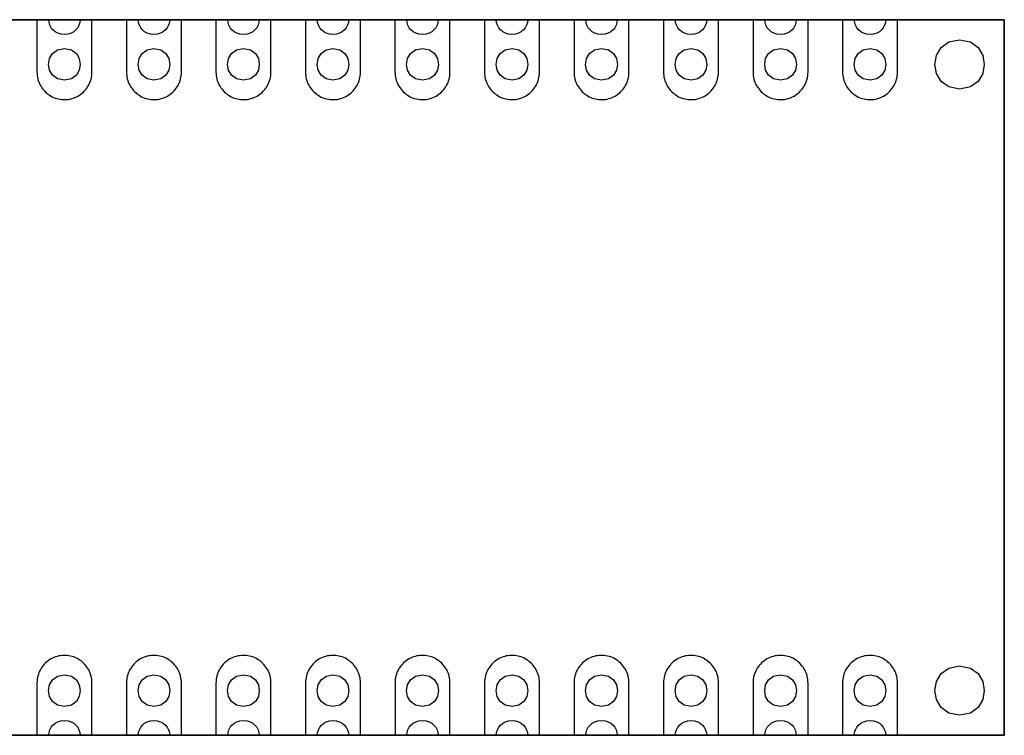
# Model space of a CAD drawing. Extents: x 8.8 to 64.7, y -133.9 to -113.6.
# Tile 2 of 2: x 36.7 to 64.7, y -133.9 to -113.6. Entities that reach past the tile are written whole.
import ezdxf

# ---------------------------------------------------------------- set-up
doc = ezdxf.new("R2010")
doc.units = 0
doc.layers.add('LAYER_1', color=7, linetype='CONTINUOUS')

msp = doc.modelspace()

# ---------------------------------------------------------------- linework, layer by layer
at = {"layer": 'LAYER_1'}
for points in [[(64.6733, -113.6257), (8.7933, -113.6257), (64.6733, -113.6257)], [(38.4508, -113.6257), (38.4397, -113.7053), (38.4158, -113.7818), (38.3792, -113.8528), (38.3298, -113.916), (38.2675, -113.9692), (38.1923, -114.0101), (38.1042, -114.0363), (38.0031, -114.0455), (37.9022, -114.0363), (37.8142, -114.0101), (37.7391, -113.9692), (37.6768, -113.916), (37.6274, -113.8528), (37.5908, -113.7818), (37.5669, -113.7053), (37.5558, -113.6257), (37.2232, -113.6257), (37.2232, -115.1158), (37.2246, -115.1635), (37.2292, -115.2111), (37.2362, -115.2584), (37.2464, -115.3053), (37.2595, -115.3511), (37.2754, -115.3963), (37.2941, -115.4404), (37.3152, -115.4834), (37.3392, -115.5247), (37.3653, -115.5649), (37.3943, -115.603), (37.4253, -115.6394), (37.4585, -115.6739), (37.4937, -115.7064), (37.5308, -115.7364), (37.5699, -115.7643), (37.6105, -115.7897), (37.6525, -115.8126), (37.6959, -115.8327), (37.7403, -115.85), (37.7858, -115.8648), (37.8324, -115.8768), (37.8793, -115.886), (37.9266, -115.892), (37.9746, -115.8951), (38.0222, -115.8955), (38.0702, -115.8927), (38.1174, -115.8874), (38.1647, -115.8789), (38.2113, -115.8676), (38.2568, -115.8532), (38.3016, -115.8362), (38.3453, -115.8168), (38.3877, -115.7942), (38.4286, -115.7695), (38.4678, -115.7424), (38.5055, -115.7124), (38.5411, -115.6806), (38.5746, -115.6464), (38.606, -115.6104), (38.6353, -115.5727), (38.6621, -115.5332), (38.6865, -115.4919), (38.7084, -115.4492), (38.7274, -115.4055), (38.7436, -115.3603), (38.7574, -115.3145), (38.7683, -115.2679), (38.7761, -115.2206), (38.781, -115.173), (38.7831, -115.1158), (38.7831, -113.6257), (38.4508, -113.6257)], [(40.9908, -113.6257), (40.9797, -113.7053), (40.9558, -113.7818), (40.9192, -113.8528), (40.8698, -113.916), (40.8075, -113.9692), (40.7323, -114.0101), (40.6442, -114.0363), (40.5431, -114.0455), (40.4422, -114.0363), (40.3542, -114.0101), (40.2791, -113.9692), (40.2168, -113.916), (40.1674, -113.8528), (40.1308, -113.7818), (40.1069, -113.7053), (40.0958, -113.6257), (39.7632, -113.6257), (39.7632, -115.1158), (39.7646, -115.1635), (39.7692, -115.2111), (39.7762, -115.2584), (39.7864, -115.3053), (39.7995, -115.3511), (39.8154, -115.3963), (39.8341, -115.4404), (39.8552, -115.4834), (39.8792, -115.5247), (39.9053, -115.5649), (39.9343, -115.603), (39.9653, -115.6394), (39.9985, -115.6739), (40.0337, -115.7064), (40.0708, -115.7364), (40.1099, -115.7643), (40.1505, -115.7897), (40.1925, -115.8126), (40.2359, -115.8327), (40.2803, -115.85), (40.3258, -115.8648), (40.3724, -115.8768), (40.4193, -115.886), (40.4666, -115.892), (40.5146, -115.8951), (40.5622, -115.8955), (40.6102, -115.8927), (40.6574, -115.8874), (40.7047, -115.8789), (40.7513, -115.8676), (40.7968, -115.8532), (40.8416, -115.8362), (40.8853, -115.8168), (40.9277, -115.7942), (40.9686, -115.7695), (41.0078, -115.7424), (41.0455, -115.7124), (41.0811, -115.6806), (41.1146, -115.6464), (41.146, -115.6104), (41.1753, -115.5727), (41.2021, -115.5332), (41.2265, -115.4919), (41.2484, -115.4492), (41.2674, -115.4055), (41.2836, -115.3603), (41.2974, -115.3145), (41.3083, -115.2679), (41.3161, -115.2206), (41.321, -115.173), (41.3231, -115.1158), (41.3231, -113.6257), (40.9908, -113.6257)], [(43.5308, -113.6257), (43.5197, -113.7053), (43.4958, -113.7818), (43.4592, -113.8528), (43.4098, -113.916), (43.3475, -113.9692), (43.2723, -114.0101), (43.1842, -114.0363), (43.0831, -114.0455), (42.9822, -114.0363), (42.8942, -114.0101), (42.8191, -113.9692), (42.7568, -113.916), (42.7074, -113.8528), (42.6708, -113.7818), (42.6469, -113.7053), (42.6358, -113.6257), (42.3032, -113.6257), (42.3032, -115.1158), (42.3046, -115.1635), (42.3092, -115.2111), (42.3162, -115.2584), (42.3264, -115.3053), (42.3395, -115.3511), (42.3554, -115.3963), (42.3741, -115.4404), (42.3952, -115.4834), (42.4192, -115.5247), (42.4453, -115.5649), (42.4743, -115.603), (42.5053, -115.6394), (42.5385, -115.6739), (42.5737, -115.7064), (42.6108, -115.7364), (42.6499, -115.7643), (42.6905, -115.7897), (42.7325, -115.8126), (42.7759, -115.8327), (42.8203, -115.85), (42.8658, -115.8648), (42.9124, -115.8768), (42.9593, -115.886), (43.0066, -115.892), (43.0546, -115.8951), (43.1022, -115.8955), (43.1502, -115.8927), (43.1974, -115.8874), (43.2447, -115.8789), (43.2913, -115.8676), (43.3368, -115.8532), (43.3816, -115.8362), (43.4253, -115.8168), (43.4677, -115.7942), (43.5086, -115.7695), (43.5478, -115.7424), (43.5855, -115.7124), (43.6211, -115.6806), (43.6546, -115.6464), (43.686, -115.6104), (43.7153, -115.5727), (43.7421, -115.5332), (43.7665, -115.4919), (43.7884, -115.4492), (43.8074, -115.4055), (43.8236, -115.3603), (43.8374, -115.3145), (43.8483, -115.2679), (43.8561, -115.2206), (43.861, -115.173), (43.8631, -115.1158), (43.8631, -113.6257), (43.5308, -113.6257)], [(46.0708, -113.6257), (46.0597, -113.7053), (46.0358, -113.7818), (45.9992, -113.8528), (45.9498, -113.916), (45.8875, -113.9692), (45.8123, -114.0101), (45.7242, -114.0363), (45.6231, -114.0455), (45.5222, -114.0363), (45.4342, -114.0101), (45.3591, -113.9692), (45.2968, -113.916), (45.2474, -113.8528), (45.2108, -113.7818), (45.1869, -113.7053), (45.1758, -113.6257), (44.8432, -113.6257), (44.8432, -115.1158), (44.8446, -115.1635), (44.8492, -115.2111), (44.8562, -115.2584), (44.8664, -115.3053), (44.8795, -115.3511), (44.8954, -115.3963), (44.9141, -115.4404), (44.9352, -115.4834), (44.9592, -115.5247), (44.9853, -115.5649), (45.0143, -115.603), (45.0453, -115.6394), (45.0785, -115.6739), (45.1137, -115.7064), (45.1508, -115.7364), (45.1899, -115.7643), (45.2305, -115.7897), (45.2725, -115.8126), (45.3159, -115.8327), (45.3603, -115.85), (45.4058, -115.8648), (45.4524, -115.8768), (45.4993, -115.886), (45.5466, -115.892), (45.5946, -115.8951), (45.6422, -115.8955), (45.6902, -115.8927), (45.7374, -115.8874), (45.7847, -115.8789), (45.8313, -115.8676), (45.8768, -115.8532), (45.9216, -115.8362), (45.9653, -115.8168), (46.0077, -115.7942), (46.0486, -115.7695), (46.0878, -115.7424), (46.1255, -115.7124), (46.1611, -115.6806), (46.1946, -115.6464), (46.226, -115.6104), (46.2553, -115.5727), (46.2821, -115.5332), (46.3065, -115.4919), (46.3284, -115.4492), (46.3474, -115.4055), (46.3636, -115.3603), (46.3774, -115.3145), (46.3883, -115.2679), (46.3961, -115.2206), (46.401, -115.173), (46.4031, -115.1158), (46.4031, -113.6257), (46.0708, -113.6257)], [(48.6109, -113.6257), (48.5998, -113.7053), (48.5759, -113.7818), (48.5393, -113.8528), (48.4898, -113.916), (48.4275, -113.9692), (48.3524, -114.0101), (48.2643, -114.0363), (48.1632, -114.0455), (48.0622, -114.0363), (47.9742, -114.0101), (47.8991, -113.9692), (47.8369, -113.916), (47.7875, -113.8528), (47.7509, -113.7818), (47.727, -113.7053), (47.7159, -113.6257), (47.3832, -113.6257), (47.3832, -115.1158), (47.3846, -115.1635), (47.3892, -115.2111), (47.3962, -115.2584), (47.4065, -115.3053), (47.4195, -115.3511), (47.4354, -115.3963), (47.4541, -115.4404), (47.4753, -115.4834), (47.4993, -115.5247), (47.5254, -115.5649), (47.5543, -115.603), (47.5853, -115.6394), (47.6185, -115.6739), (47.6538, -115.7064), (47.6908, -115.7364), (47.73, -115.7643), (47.7705, -115.7897), (47.8125, -115.8126), (47.8559, -115.8327), (47.9004, -115.85), (47.9459, -115.8648), (47.9924, -115.8768), (48.0394, -115.886), (48.0866, -115.892), (48.1346, -115.8951), (48.1822, -115.8955), (48.2302, -115.8927), (48.2775, -115.8874), (48.3248, -115.8789), (48.3713, -115.8676), (48.4168, -115.8532), (48.4616, -115.8362), (48.5054, -115.8168), (48.5477, -115.7942), (48.5886, -115.7695), (48.6278, -115.7424), (48.6655, -115.7124), (48.7012, -115.6806), (48.7347, -115.6464), (48.7661, -115.6104), (48.7954, -115.5727), (48.8222, -115.5332), (48.8465, -115.4919), (48.8684, -115.4492), (48.8874, -115.4055), (48.9037, -115.3603), (48.9174, -115.3145), (48.9284, -115.2679), (48.9361, -115.2206), (48.9411, -115.173), (48.9432, -115.1158), (48.9432, -113.6257), (48.6109, -113.6257)], [(51.1508, -113.6257), (51.1397, -113.7053), (51.1158, -113.7818), (51.0792, -113.8528), (51.0298, -113.916), (50.9675, -113.9692), (50.8923, -114.0101), (50.8042, -114.0363), (50.7031, -114.0455), (50.6022, -114.0363), (50.5142, -114.0101), (50.4391, -113.9692), (50.3768, -113.916), (50.3274, -113.8528), (50.2908, -113.7818), (50.2669, -113.7053), (50.2558, -113.6257), (49.9232, -113.6257), (49.9232, -115.1158), (49.9246, -115.1635), (49.9292, -115.2111), (49.9362, -115.2584), (49.9464, -115.3053), (49.9595, -115.3511), (49.9754, -115.3963), (49.9941, -115.4404), (50.0152, -115.4834), (50.0392, -115.5247), (50.0653, -115.5649), (50.0943, -115.603), (50.1253, -115.6394), (50.1585, -115.6739), (50.1937, -115.7064), (50.2308, -115.7364), (50.2699, -115.7643), (50.3105, -115.7897), (50.3525, -115.8126), (50.3959, -115.8327), (50.4403, -115.85), (50.4858, -115.8648), (50.5324, -115.8768), (50.5793, -115.886), (50.6266, -115.892), (50.6746, -115.8951), (50.7222, -115.8955), (50.7702, -115.8927), (50.8174, -115.8874), (50.8647, -115.8789), (50.9113, -115.8676), (50.9568, -115.8532), (51.0016, -115.8362), (51.0453, -115.8168), (51.0877, -115.7942), (51.1286, -115.7695), (51.1678, -115.7424), (51.2055, -115.7124), (51.2411, -115.6806), (51.2746, -115.6464), (51.306, -115.6104), (51.3353, -115.5727), (51.3621, -115.5332), (51.3865, -115.4919), (51.4084, -115.4492), (51.4274, -115.4055), (51.4436, -115.3603), (51.4574, -115.3145), (51.4683, -115.2679), (51.4761, -115.2206), (51.481, -115.173), (51.4831, -115.1158), (51.4831, -113.6257), (51.1508, -113.6257)], [(53.6908, -113.6257), (53.6797, -113.7053), (53.6558, -113.7818), (53.6192, -113.8528), (53.5698, -113.916), (53.5075, -113.9692), (53.4323, -114.0101), (53.3442, -114.0363), (53.2431, -114.0455), (53.1422, -114.0363), (53.0542, -114.0101), (52.9791, -113.9692), (52.9168, -113.916), (52.8674, -113.8528), (52.8308, -113.7818), (52.8069, -113.7053), (52.7958, -113.6257), (52.4632, -113.6257), (52.4632, -115.1158), (52.4646, -115.1635), (52.4692, -115.2111), (52.4762, -115.2584), (52.4864, -115.3053), (52.4995, -115.3511), (52.5154, -115.3963), (52.5341, -115.4404), (52.5552, -115.4834), (52.5792, -115.5247), (52.6053, -115.5649), (52.6343, -115.603), (52.6653, -115.6394), (52.6985, -115.6739), (52.7337, -115.7064), (52.7708, -115.7364), (52.8099, -115.7643), (52.8505, -115.7897), (52.8925, -115.8126), (52.9359, -115.8327), (52.9803, -115.85), (53.0258, -115.8648), (53.0724, -115.8768), (53.1193, -115.886), (53.1666, -115.892), (53.2146, -115.8951), (53.2622, -115.8955), (53.3102, -115.8927), (53.3574, -115.8874), (53.4047, -115.8789), (53.4513, -115.8676), (53.4968, -115.8532), (53.5416, -115.8362), (53.5853, -115.8168), (53.6277, -115.7942), (53.6686, -115.7695), (53.7078, -115.7424), (53.7455, -115.7124), (53.7811, -115.6806), (53.8146, -115.6464), (53.846, -115.6104), (53.8753, -115.5727), (53.9021, -115.5332), (53.9265, -115.4919), (53.9484, -115.4492), (53.9674, -115.4055), (53.9836, -115.3603), (53.9974, -115.3145), (54.0083, -115.2679), (54.0161, -115.2206), (54.021, -115.173), (54.0231, -115.1158), (54.0231, -113.6257), (53.6908, -113.6257)], [(56.2308, -113.6257), (56.2197, -113.7053), (56.1958, -113.7818), (56.1592, -113.8528), (56.1098, -113.916), (56.0475, -113.9692), (55.9723, -114.0101), (55.8842, -114.0363), (55.7831, -114.0455), (55.6822, -114.0363), (55.5942, -114.0101), (55.5191, -113.9692), (55.4568, -113.916), (55.4074, -113.8528), (55.3708, -113.7818), (55.3469, -113.7053), (55.3358, -113.6257), (55.0032, -113.6257), (55.0032, -115.1158), (55.0046, -115.1635), (55.0092, -115.2111), (55.0162, -115.2584), (55.0264, -115.3053), (55.0395, -115.3511), (55.0554, -115.3963), (55.0741, -115.4404), (55.0952, -115.4834), (55.1192, -115.5247), (55.1453, -115.5649), (55.1743, -115.603), (55.2053, -115.6394), (55.2385, -115.6739), (55.2737, -115.7064), (55.3108, -115.7364), (55.3499, -115.7643), (55.3905, -115.7897), (55.4325, -115.8126), (55.4759, -115.8327), (55.5203, -115.85), (55.5658, -115.8648), (55.6124, -115.8768), (55.6593, -115.886), (55.7066, -115.892), (55.7546, -115.8951), (55.8022, -115.8955), (55.8502, -115.8927), (55.8974, -115.8874), (55.9447, -115.8789), (55.9913, -115.8676), (56.0368, -115.8532), (56.0816, -115.8362), (56.1253, -115.8168), (56.1677, -115.7942), (56.2086, -115.7695), (56.2478, -115.7424), (56.2855, -115.7124), (56.3211, -115.6806), (56.3546, -115.6464), (56.386, -115.6104), (56.4153, -115.5727), (56.4421, -115.5332), (56.4665, -115.4919), (56.4884, -115.4492), (56.5074, -115.4055), (56.5236, -115.3603), (56.5374, -115.3145), (56.5483, -115.2679), (56.5561, -115.2206), (56.561, -115.173), (56.5631, -115.1158), (56.5631, -113.6257), (56.2308, -113.6257)], [(58.7708, -113.6257), (58.7597, -113.7053), (58.7358, -113.7818), (58.6992, -113.8528), (58.6498, -113.916), (58.5875, -113.9692), (58.5123, -114.0101), (58.4242, -114.0363), (58.3231, -114.0455), (58.2222, -114.0363), (58.1342, -114.0101), (58.0591, -113.9692), (57.9968, -113.916), (57.9474, -113.8528), (57.9108, -113.7818), (57.8869, -113.7053), (57.8758, -113.6257), (57.5432, -113.6257), (57.5432, -115.1158), (57.5446, -115.1635), (57.5492, -115.2111), (57.5562, -115.2584), (57.5664, -115.3053), (57.5795, -115.3511), (57.5954, -115.3963), (57.6141, -115.4404), (57.6352, -115.4834), (57.6592, -115.5247), (57.6853, -115.5649), (57.7143, -115.603), (57.7453, -115.6394), (57.7785, -115.6739), (57.8137, -115.7064), (57.8508, -115.7364), (57.8899, -115.7643), (57.9305, -115.7897), (57.9725, -115.8126), (58.0159, -115.8327), (58.0603, -115.85), (58.1058, -115.8648), (58.1524, -115.8768), (58.1993, -115.886), (58.2466, -115.892), (58.2946, -115.8951), (58.3422, -115.8955), (58.3902, -115.8927), (58.4374, -115.8874), (58.4847, -115.8789), (58.5313, -115.8676), (58.5768, -115.8532), (58.6216, -115.8362), (58.6653, -115.8168), (58.7077, -115.7942), (58.7486, -115.7695), (58.7878, -115.7424), (58.8255, -115.7124), (58.8611, -115.6806), (58.8946, -115.6464), (58.926, -115.6104), (58.9553, -115.5727), (58.9821, -115.5332), (59.0065, -115.4919), (59.0284, -115.4492), (59.0474, -115.4055), (59.0636, -115.3603), (59.0774, -115.3145), (59.0883, -115.2679), (59.0961, -115.2206), (59.101, -115.173), (59.1031, -115.1158), (59.1031, -113.6257), (58.7708, -113.6257)], [(61.3109, -113.6257), (61.2998, -113.7053), (61.2759, -113.7818), (61.2393, -113.8528), (61.1898, -113.916), (61.1275, -113.9692), (61.0524, -114.0101), (60.9643, -114.0363), (60.8632, -114.0455), (60.7622, -114.0363), (60.6742, -114.0101), (60.5991, -113.9692), (60.5369, -113.916), (60.4875, -113.8528), (60.4509, -113.7818), (60.427, -113.7053), (60.4159, -113.6257), (60.0832, -113.6257), (60.0832, -115.1158), (60.0846, -115.1635), (60.0892, -115.2111), (60.0962, -115.2584), (60.1065, -115.3053), (60.1195, -115.3511), (60.1354, -115.3963), (60.1541, -115.4404), (60.1753, -115.4834), (60.1993, -115.5247), (60.2254, -115.5649), (60.2543, -115.603), (60.2853, -115.6394), (60.3185, -115.6739), (60.3538, -115.7064), (60.3908, -115.7364), (60.43, -115.7643), (60.4705, -115.7897), (60.5125, -115.8126), (60.5559, -115.8327), (60.6004, -115.85), (60.6459, -115.8648), (60.6924, -115.8768), (60.7394, -115.886), (60.7866, -115.892), (60.8346, -115.8951), (60.8822, -115.8955), (60.9302, -115.8927), (60.9775, -115.8874), (61.0248, -115.8789), (61.0713, -115.8676), (61.1168, -115.8532), (61.1616, -115.8362), (61.2054, -115.8168), (61.2477, -115.7942), (61.2886, -115.7695), (61.3278, -115.7424), (61.3655, -115.7124), (61.4012, -115.6806), (61.4347, -115.6464), (61.4661, -115.6104), (61.4954, -115.5727), (61.5222, -115.5332), (61.5465, -115.4919), (61.5684, -115.4492), (61.5874, -115.4055), (61.6037, -115.3603), (61.6174, -115.3145), (61.6284, -115.2679), (61.6361, -115.2206), (61.6411, -115.173), (61.6432, -115.1158), (61.6432, -113.6257), (61.3109, -113.6257)], [(64.6733, -133.9457), (64.6733, -113.6257), (64.6733, -133.9457)], [(63.4033, -114.1957), (63.7096, -114.2559), (63.9283, -114.4144), (64.0596, -114.6386), (64.1034, -114.8957), (64.0596, -115.1527), (63.9283, -115.3769), (63.7096, -115.5354), (63.4033, -115.5956), (63.097, -115.5354), (62.8782, -115.3769), (62.7469, -115.1527), (62.7032, -114.8957), (62.7469, -114.6386), (62.8782, -114.4144), (63.097, -114.2559), (63.4033, -114.1957)], [(63.4033, -114.1957), (63.7096, -114.2559), (63.9283, -114.4144), (64.0596, -114.6386), (64.1034, -114.8957), (64.0596, -115.1527), (63.9283, -115.3769), (63.7096, -115.5354), (63.4033, -115.5956), (63.097, -115.5354), (62.8782, -115.3769), (62.7469, -115.1527), (62.7032, -114.8957), (62.7469, -114.6386), (62.8782, -114.4144), (63.097, -114.2559), (63.4033, -114.1957)], [(38.0033, -114.4457), (38.2002, -114.4844), (38.3409, -114.5863), (38.4252, -114.7304), (38.4534, -114.8957), (38.4252, -115.0609), (38.3409, -115.205), (38.2002, -115.3069), (38.0033, -115.3456), (37.8064, -115.3069), (37.6657, -115.205), (37.5814, -115.0609), (37.5532, -114.8957), (37.5814, -114.7304), (37.6657, -114.5863), (37.8064, -114.4844), (38.0033, -114.4457)], [(40.5433, -114.4457), (40.7402, -114.4844), (40.8809, -114.5863), (40.9652, -114.7304), (40.9934, -114.8957), (40.9652, -115.0609), (40.8809, -115.205), (40.7402, -115.3069), (40.5433, -115.3456), (40.3464, -115.3069), (40.2057, -115.205), (40.1214, -115.0609), (40.0932, -114.8957), (40.1214, -114.7304), (40.2057, -114.5863), (40.3464, -114.4844), (40.5433, -114.4457)], [(43.0833, -114.4457), (43.2802, -114.4844), (43.4209, -114.5863), (43.5052, -114.7304), (43.5334, -114.8957), (43.5052, -115.0609), (43.4209, -115.205), (43.2802, -115.3069), (43.0833, -115.3456), (42.8864, -115.3069), (42.7457, -115.205), (42.6614, -115.0609), (42.6332, -114.8957), (42.6614, -114.7304), (42.7457, -114.5863), (42.8864, -114.4844), (43.0833, -114.4457)], [(45.6233, -114.4457), (45.8202, -114.4844), (45.9609, -114.5863), (46.0452, -114.7304), (46.0734, -114.8957), (46.0452, -115.0609), (45.9609, -115.205), (45.8202, -115.3069), (45.6233, -115.3456), (45.4264, -115.3069), (45.2857, -115.205), (45.2014, -115.0609), (45.1732, -114.8957), (45.2014, -114.7304), (45.2857, -114.5863), (45.4264, -114.4844), (45.6233, -114.4457)], [(48.1633, -114.4457), (48.3602, -114.4844), (48.5009, -114.5863), (48.5852, -114.7304), (48.6134, -114.8957), (48.5852, -115.0609), (48.5009, -115.205), (48.3602, -115.3069), (48.1633, -115.3456), (47.9664, -115.3069), (47.8257, -115.205), (47.7414, -115.0609), (47.7132, -114.8957), (47.7414, -114.7304), (47.8257, -114.5863), (47.9664, -114.4844), (48.1633, -114.4457)], [(50.7033, -114.4457), (50.9002, -114.4844), (51.0409, -114.5863), (51.1252, -114.7304), (51.1534, -114.8957), (51.1252, -115.0609), (51.0409, -115.205), (50.9002, -115.3069), (50.7033, -115.3456), (50.5064, -115.3069), (50.3657, -115.205), (50.2814, -115.0609), (50.2532, -114.8957), (50.2814, -114.7304), (50.3657, -114.5863), (50.5064, -114.4844), (50.7033, -114.4457)], [(53.2433, -114.4457), (53.4402, -114.4844), (53.5809, -114.5863), (53.6652, -114.7304), (53.6934, -114.8957), (53.6652, -115.0609), (53.5809, -115.205), (53.4402, -115.3069), (53.2433, -115.3456), (53.0464, -115.3069), (52.9057, -115.205), (52.8214, -115.0609), (52.7932, -114.8957), (52.8214, -114.7304), (52.9057, -114.5863), (53.0464, -114.4844), (53.2433, -114.4457)], [(55.7833, -114.4457), (55.9802, -114.4844), (56.1209, -114.5863), (56.2052, -114.7304), (56.2334, -114.8957), (56.2052, -115.0609), (56.1209, -115.205), (55.9802, -115.3069), (55.7833, -115.3456), (55.5864, -115.3069), (55.4457, -115.205), (55.3614, -115.0609), (55.3332, -114.8957), (55.3614, -114.7304), (55.4457, -114.5863), (55.5864, -114.4844), (55.7833, -114.4457)], [(58.3233, -114.4457), (58.5202, -114.4844), (58.6609, -114.5863), (58.7452, -114.7304), (58.7734, -114.8957), (58.7452, -115.0609), (58.6609, -115.205), (58.5202, -115.3069), (58.3233, -115.3456), (58.1264, -115.3069), (57.9857, -115.205), (57.9014, -115.0609), (57.8732, -114.8957), (57.9014, -114.7304), (57.9857, -114.5863), (58.1264, -114.4844), (58.3233, -114.4457)], [(60.8633, -114.4457), (61.0602, -114.4844), (61.2009, -114.5863), (61.2852, -114.7304), (61.3134, -114.8957), (61.2852, -115.0609), (61.2009, -115.205), (61.0602, -115.3069), (60.8633, -115.3456), (60.6664, -115.3069), (60.5257, -115.205), (60.4414, -115.0609), (60.4132, -114.8957), (60.4414, -114.7304), (60.5257, -114.5863), (60.6664, -114.4844), (60.8633, -114.4457)], [(38.7819, -132.408), (38.7773, -132.3603), (38.7702, -132.3131), (38.76, -132.2661), (38.7469, -132.2203), (38.7311, -132.1751), (38.7124, -132.131), (38.6912, -132.088), (38.6672, -132.0467), (38.6411, -132.0065), (38.6122, -131.9684), (38.5811, -131.9321), (38.548, -131.8975), (38.5127, -131.865), (38.4757, -131.835), (38.4365, -131.8072), (38.3959, -131.7818), (38.3539, -131.7588), (38.3106, -131.7387), (38.2661, -131.7214), (38.2206, -131.7066), (38.174, -131.6946), (38.1271, -131.6855), (38.0798, -131.6795), (38.0319, -131.6763), (37.9842, -131.6759), (37.9363, -131.6788), (37.889, -131.6841), (37.8417, -131.6925), (37.7951, -131.7038), (37.7496, -131.7183), (37.7048, -131.7352), (37.6611, -131.7546), (37.6188, -131.7772), (37.5778, -131.8019), (37.5387, -131.829), (37.5009, -131.859), (37.4653, -131.8908), (37.4318, -131.925), (37.4004, -131.961), (37.3711, -131.9987), (37.3443, -132.0382), (37.32, -132.0795), (37.2981, -132.1222), (37.279, -132.1659), (37.2628, -132.2111), (37.249, -132.257), (37.2381, -132.3035), (37.2304, -132.3508), (37.2254, -132.3984), (37.2233, -132.4556), (37.2233, -133.9457), (37.5556, -133.9457), (37.5668, -133.8661), (37.5907, -133.7896), (37.6274, -133.7185), (37.6768, -133.6552), (37.7391, -133.602), (37.8142, -133.5611), (37.9023, -133.5349), (38.0033, -133.5256), (38.1043, -133.5349), (38.1924, -133.5611), (38.2675, -133.602), (38.3298, -133.6552), (38.3792, -133.7185), (38.4159, -133.7896), (38.4398, -133.8661), (38.451, -133.9457), (38.7833, -133.9457), (38.7833, -132.4556), (38.7819, -132.408)], [(41.3219, -132.408), (41.3173, -132.3603), (41.3102, -132.3131), (41.3, -132.2661), (41.2869, -132.2203), (41.2711, -132.1751), (41.2524, -132.131), (41.2312, -132.088), (41.2072, -132.0467), (41.1811, -132.0065), (41.1522, -131.9684), (41.1211, -131.9321), (41.088, -131.8975), (41.0527, -131.865), (41.0157, -131.835), (40.9765, -131.8072), (40.9359, -131.7818), (40.8939, -131.7588), (40.8506, -131.7387), (40.8061, -131.7214), (40.7606, -131.7066), (40.714, -131.6946), (40.6671, -131.6855), (40.6198, -131.6795), (40.5719, -131.6763), (40.5242, -131.6759), (40.4763, -131.6788), (40.429, -131.6841), (40.3817, -131.6925), (40.3351, -131.7038), (40.2896, -131.7183), (40.2448, -131.7352), (40.2011, -131.7546), (40.1588, -131.7772), (40.1178, -131.8019), (40.0787, -131.829), (40.0409, -131.859), (40.0053, -131.8908), (39.9718, -131.925), (39.9404, -131.961), (39.9111, -131.9987), (39.8843, -132.0382), (39.86, -132.0795), (39.8381, -132.1222), (39.819, -132.1659), (39.8028, -132.2111), (39.789, -132.257), (39.7781, -132.3035), (39.7704, -132.3508), (39.7654, -132.3984), (39.7633, -132.4556), (39.7633, -133.9457), (40.0956, -133.9457), (40.1068, -133.8661), (40.1307, -133.7896), (40.1674, -133.7185), (40.2168, -133.6552), (40.2791, -133.602), (40.3542, -133.5611), (40.4423, -133.5349), (40.5433, -133.5256), (40.6443, -133.5349), (40.7324, -133.5611), (40.8075, -133.602), (40.8698, -133.6552), (40.9192, -133.7185), (40.9559, -133.7896), (40.9798, -133.8661), (40.991, -133.9457), (41.3233, -133.9457), (41.3233, -132.4556), (41.3219, -132.408)], [(43.8619, -132.408), (43.8573, -132.3603), (43.8502, -132.3131), (43.84, -132.2661), (43.8269, -132.2203), (43.8111, -132.1751), (43.7924, -132.131), (43.7712, -132.088), (43.7472, -132.0467), (43.7211, -132.0065), (43.6922, -131.9684), (43.6611, -131.9321), (43.628, -131.8975), (43.5927, -131.865), (43.5557, -131.835), (43.5165, -131.8072), (43.4759, -131.7818), (43.434, -131.7588), (43.3906, -131.7387), (43.3461, -131.7214), (43.3006, -131.7066), (43.254, -131.6946), (43.2071, -131.6855), (43.1598, -131.6795), (43.1119, -131.6763), (43.0642, -131.6759), (43.0163, -131.6788), (42.969, -131.6841), (42.9217, -131.6925), (42.8751, -131.7038), (42.8296, -131.7183), (42.7848, -131.7352), (42.7411, -131.7546), (42.6988, -131.7772), (42.6578, -131.8019), (42.6187, -131.829), (42.5809, -131.859), (42.5453, -131.8908), (42.5118, -131.925), (42.4804, -131.961), (42.4511, -131.9987), (42.4243, -132.0382), (42.4, -132.0795), (42.3781, -132.1222), (42.359, -132.1659), (42.3428, -132.2111), (42.329, -132.257), (42.3181, -132.3035), (42.3104, -132.3508), (42.3054, -132.3984), (42.3033, -132.4556), (42.3033, -133.9457), (42.6356, -133.9457), (42.6468, -133.8661), (42.6707, -133.7896), (42.7074, -133.7185), (42.7568, -133.6552), (42.8191, -133.602), (42.8942, -133.5611), (42.9823, -133.5349), (43.0833, -133.5256), (43.1843, -133.5349), (43.2724, -133.5611), (43.3475, -133.602), (43.4098, -133.6552), (43.4592, -133.7185), (43.4959, -133.7896), (43.5198, -133.8661), (43.531, -133.9457), (43.8633, -133.9457), (43.8633, -132.4556), (43.8619, -132.408)], [(46.4019, -132.408), (46.3973, -132.3603), (46.3902, -132.3131), (46.38, -132.2661), (46.3669, -132.2203), (46.3511, -132.1751), (46.3324, -132.131), (46.3112, -132.088), (46.2872, -132.0467), (46.2611, -132.0065), (46.2322, -131.9684), (46.2011, -131.9321), (46.168, -131.8975), (46.1327, -131.865), (46.0957, -131.835), (46.0565, -131.8072), (46.0159, -131.7818), (45.974, -131.7588), (45.9306, -131.7387), (45.8861, -131.7214), (45.8406, -131.7066), (45.794, -131.6946), (45.7471, -131.6855), (45.6998, -131.6795), (45.6519, -131.6763), (45.6042, -131.6759), (45.5563, -131.6788), (45.509, -131.6841), (45.4617, -131.6925), (45.4152, -131.7038), (45.3696, -131.7183), (45.3248, -131.7352), (45.2811, -131.7546), (45.2388, -131.7772), (45.1978, -131.8019), (45.1587, -131.829), (45.1209, -131.859), (45.0853, -131.8908), (45.0518, -131.925), (45.0204, -131.961), (44.9911, -131.9987), (44.9643, -132.0382), (44.94, -132.0795), (44.9181, -132.1222), (44.899, -132.1659), (44.8828, -132.2111), (44.8691, -132.257), (44.8581, -132.3035), (44.8504, -132.3508), (44.8454, -132.3984), (44.8433, -132.4556), (44.8433, -133.9457), (45.1756, -133.9457), (45.1868, -133.8661), (45.2107, -133.7896), (45.2474, -133.7185), (45.2968, -133.6552), (45.3591, -133.602), (45.4342, -133.5611), (45.5223, -133.5349), (45.6233, -133.5256), (45.7243, -133.5349), (45.8124, -133.5611), (45.8875, -133.602), (45.9498, -133.6552), (45.9992, -133.7185), (46.0359, -133.7896), (46.0598, -133.8661), (46.071, -133.9457), (46.4033, -133.9457), (46.4033, -132.4556), (46.4019, -132.408)], [(48.9419, -132.408), (48.9373, -132.3603), (48.9302, -132.3131), (48.92, -132.2661), (48.9069, -132.2203), (48.8911, -132.1751), (48.8724, -132.131), (48.8512, -132.088), (48.8272, -132.0467), (48.8011, -132.0065), (48.7722, -131.9684), (48.7411, -131.9321), (48.708, -131.8975), (48.6727, -131.865), (48.6357, -131.835), (48.5965, -131.8072), (48.5559, -131.7818), (48.514, -131.7588), (48.4706, -131.7387), (48.4261, -131.7214), (48.3806, -131.7066), (48.334, -131.6946), (48.2871, -131.6855), (48.2398, -131.6795), (48.1919, -131.6763), (48.1442, -131.6759), (48.0963, -131.6788), (48.049, -131.6841), (48.0017, -131.6925), (47.9552, -131.7038), (47.9096, -131.7183), (47.8648, -131.7352), (47.8211, -131.7546), (47.7788, -131.7772), (47.7378, -131.8019), (47.6987, -131.829), (47.6609, -131.859), (47.6253, -131.8908), (47.5918, -131.925), (47.5604, -131.961), (47.5311, -131.9987), (47.5043, -132.0382), (47.48, -132.0795), (47.4581, -132.1222), (47.439, -132.1659), (47.4228, -132.2111), (47.4091, -132.257), (47.3981, -132.3035), (47.3904, -132.3508), (47.3854, -132.3984), (47.3833, -132.4556), (47.3833, -133.9457), (47.7156, -133.9457), (47.7268, -133.8661), (47.7507, -133.7896), (47.7874, -133.7185), (47.8368, -133.6552), (47.8991, -133.602), (47.9742, -133.5611), (48.0623, -133.5349), (48.1633, -133.5256), (48.2643, -133.5349), (48.3524, -133.5611), (48.4275, -133.602), (48.4898, -133.6552), (48.5392, -133.7185), (48.5759, -133.7896), (48.5998, -133.8661), (48.611, -133.9457), (48.9433, -133.9457), (48.9433, -132.4556), (48.9419, -132.408)], [(51.4819, -132.408), (51.4773, -132.3603), (51.4702, -132.3131), (51.46, -132.2661), (51.4469, -132.2203), (51.4311, -132.1751), (51.4124, -132.131), (51.3912, -132.088), (51.3672, -132.0467), (51.3411, -132.0065), (51.3122, -131.9684), (51.2811, -131.9321), (51.248, -131.8975), (51.2127, -131.865), (51.1757, -131.835), (51.1365, -131.8072), (51.0959, -131.7818), (51.054, -131.7588), (51.0106, -131.7387), (50.9661, -131.7214), (50.9206, -131.7066), (50.874, -131.6946), (50.8271, -131.6855), (50.7798, -131.6795), (50.7319, -131.6763), (50.6842, -131.6759), (50.6363, -131.6788), (50.589, -131.6841), (50.5417, -131.6925), (50.4952, -131.7038), (50.4496, -131.7183), (50.4048, -131.7352), (50.3611, -131.7546), (50.3188, -131.7772), (50.2778, -131.8019), (50.2387, -131.829), (50.2009, -131.859), (50.1653, -131.8908), (50.1318, -131.925), (50.1004, -131.961), (50.0711, -131.9987), (50.0443, -132.0382), (50.02, -132.0795), (49.9981, -132.1222), (49.979, -132.1659), (49.9628, -132.2111), (49.9491, -132.257), (49.9381, -132.3035), (49.9304, -132.3508), (49.9254, -132.3984), (49.9233, -132.4556), (49.9233, -133.9457), (50.2556, -133.9457), (50.2668, -133.8661), (50.2907, -133.7896), (50.3274, -133.7185), (50.3768, -133.6552), (50.4391, -133.602), (50.5142, -133.5611), (50.6023, -133.5349), (50.7033, -133.5256), (50.8043, -133.5349), (50.8924, -133.5611), (50.9675, -133.602), (51.0298, -133.6552), (51.0792, -133.7185), (51.1159, -133.7896), (51.1398, -133.8661), (51.151, -133.9457), (51.4833, -133.9457), (51.4833, -132.4556), (51.4819, -132.408)], [(54.0219, -132.408), (54.0173, -132.3603), (54.0102, -132.3131), (54, -132.2661), (53.9869, -132.2203), (53.9711, -132.1751), (53.9524, -132.131), (53.9312, -132.088), (53.9072, -132.0467), (53.8811, -132.0065), (53.8522, -131.9684), (53.8211, -131.9321), (53.788, -131.8975), (53.7527, -131.865), (53.7157, -131.835), (53.6765, -131.8072), (53.6359, -131.7818), (53.594, -131.7588), (53.5506, -131.7387), (53.5061, -131.7214), (53.4606, -131.7066), (53.414, -131.6946), (53.3671, -131.6855), (53.3198, -131.6795), (53.2719, -131.6763), (53.2242, -131.6759), (53.1763, -131.6788), (53.129, -131.6841), (53.0817, -131.6925), (53.0352, -131.7038), (52.9896, -131.7183), (52.9448, -131.7352), (52.9011, -131.7546), (52.8588, -131.7772), (52.8178, -131.8019), (52.7787, -131.829), (52.7409, -131.859), (52.7053, -131.8908), (52.6718, -131.925), (52.6404, -131.961), (52.6111, -131.9987), (52.5843, -132.0382), (52.56, -132.0795), (52.5381, -132.1222), (52.519, -132.1659), (52.5028, -132.2111), (52.4891, -132.257), (52.4781, -132.3035), (52.4704, -132.3508), (52.4654, -132.3984), (52.4633, -132.4556), (52.4633, -133.9457), (52.7956, -133.9457), (52.8068, -133.8661), (52.8307, -133.7896), (52.8674, -133.7185), (52.9168, -133.6552), (52.9791, -133.602), (53.0542, -133.5611), (53.1423, -133.5349), (53.2433, -133.5256), (53.3443, -133.5349), (53.4324, -133.5611), (53.5075, -133.602), (53.5698, -133.6552), (53.6192, -133.7185), (53.6559, -133.7896), (53.6798, -133.8661), (53.691, -133.9457), (54.0233, -133.9457), (54.0233, -132.4556), (54.0219, -132.408)], [(56.5619, -132.408), (56.5573, -132.3603), (56.5502, -132.3131), (56.54, -132.2661), (56.5269, -132.2203), (56.5111, -132.1751), (56.4924, -132.131), (56.4712, -132.088), (56.4472, -132.0467), (56.4211, -132.0065), (56.3922, -131.9684), (56.3611, -131.9321), (56.328, -131.8975), (56.2927, -131.865), (56.2557, -131.835), (56.2165, -131.8072), (56.1759, -131.7818), (56.134, -131.7588), (56.0906, -131.7387), (56.0461, -131.7214), (56.0006, -131.7066), (55.954, -131.6946), (55.9071, -131.6855), (55.8598, -131.6795), (55.8119, -131.6763), (55.7642, -131.6759), (55.7163, -131.6788), (55.669, -131.6841), (55.6217, -131.6925), (55.5752, -131.7038), (55.5296, -131.7183), (55.4848, -131.7352), (55.4411, -131.7546), (55.3988, -131.7772), (55.3578, -131.8019), (55.3187, -131.829), (55.2809, -131.859), (55.2453, -131.8908), (55.2118, -131.925), (55.1804, -131.961), (55.1511, -131.9987), (55.1243, -132.0382), (55.1, -132.0795), (55.0781, -132.1222), (55.059, -132.1659), (55.0428, -132.2111), (55.0291, -132.257), (55.0181, -132.3035), (55.0104, -132.3508), (55.0054, -132.3984), (55.0033, -132.4556), (55.0033, -133.9457), (55.3356, -133.9457), (55.3468, -133.8661), (55.3707, -133.7896), (55.4074, -133.7185), (55.4568, -133.6552), (55.5191, -133.602), (55.5942, -133.5611), (55.6823, -133.5349), (55.7833, -133.5256), (55.8843, -133.5349), (55.9724, -133.5611), (56.0475, -133.602), (56.1098, -133.6552), (56.1592, -133.7185), (56.1959, -133.7896), (56.2198, -133.8661), (56.231, -133.9457), (56.5633, -133.9457), (56.5633, -132.4556), (56.5619, -132.408)], [(59.1019, -132.408), (59.0973, -132.3603), (59.0902, -132.3131), (59.08, -132.2661), (59.0669, -132.2203), (59.0511, -132.1751), (59.0324, -132.131), (59.0112, -132.088), (58.9872, -132.0467), (58.9611, -132.0065), (58.9322, -131.9684), (58.9011, -131.9321), (58.868, -131.8975), (58.8327, -131.865), (58.7957, -131.835), (58.7565, -131.8072), (58.7159, -131.7818), (58.674, -131.7588), (58.6306, -131.7387), (58.5861, -131.7214), (58.5406, -131.7066), (58.494, -131.6946), (58.4471, -131.6855), (58.3998, -131.6795), (58.3519, -131.6763), (58.3042, -131.6759), (58.2563, -131.6788), (58.209, -131.6841), (58.1617, -131.6925), (58.1152, -131.7038), (58.0696, -131.7183), (58.0248, -131.7352), (57.9811, -131.7546), (57.9388, -131.7772), (57.8978, -131.8019), (57.8587, -131.829), (57.8209, -131.859), (57.7853, -131.8908), (57.7518, -131.925), (57.7204, -131.961), (57.6911, -131.9987), (57.6643, -132.0382), (57.64, -132.0795), (57.6181, -132.1222), (57.599, -132.1659), (57.5828, -132.2111), (57.5691, -132.257), (57.5581, -132.3035), (57.5504, -132.3508), (57.5454, -132.3984), (57.5433, -132.4556), (57.5433, -133.9457), (57.8756, -133.9457), (57.8868, -133.8661), (57.9107, -133.7896), (57.9474, -133.7185), (57.9968, -133.6552), (58.0591, -133.602), (58.1342, -133.5611), (58.2223, -133.5349), (58.3233, -133.5256), (58.4243, -133.5349), (58.5124, -133.5611), (58.5875, -133.602), (58.6498, -133.6552), (58.6992, -133.7185), (58.7359, -133.7896), (58.7598, -133.8661), (58.771, -133.9457), (59.1033, -133.9457), (59.1033, -132.4556), (59.1019, -132.408)], [(61.6419, -132.408), (61.6373, -132.3603), (61.6302, -132.3131), (61.62, -132.2661), (61.6069, -132.2203), (61.5911, -132.1751), (61.5724, -132.131), (61.5512, -132.088), (61.5272, -132.0467), (61.5011, -132.0065), (61.4722, -131.9684), (61.4411, -131.9321), (61.408, -131.8975), (61.3727, -131.865), (61.3357, -131.835), (61.2965, -131.8072), (61.2559, -131.7818), (61.214, -131.7588), (61.1706, -131.7387), (61.1261, -131.7214), (61.0806, -131.7066), (61.034, -131.6946), (60.9871, -131.6855), (60.9398, -131.6795), (60.8919, -131.6763), (60.8442, -131.6759), (60.7963, -131.6788), (60.749, -131.6841), (60.7017, -131.6925), (60.6552, -131.7038), (60.6096, -131.7183), (60.5648, -131.7352), (60.5211, -131.7546), (60.4788, -131.7772), (60.4378, -131.8019), (60.3987, -131.829), (60.3609, -131.859), (60.3253, -131.8908), (60.2918, -131.925), (60.2604, -131.961), (60.2311, -131.9987), (60.2043, -132.0382), (60.18, -132.0795), (60.1581, -132.1222), (60.139, -132.1659), (60.1228, -132.2111), (60.1091, -132.257), (60.0981, -132.3035), (60.0904, -132.3508), (60.0854, -132.3984), (60.0833, -132.4556), (60.0833, -133.9457), (60.4156, -133.9457), (60.4268, -133.8661), (60.4507, -133.7896), (60.4874, -133.7185), (60.5368, -133.6552), (60.5991, -133.602), (60.6742, -133.5611), (60.7623, -133.5349), (60.8633, -133.5256), (60.9643, -133.5349), (61.0524, -133.5611), (61.1275, -133.602), (61.1898, -133.6552), (61.2392, -133.7185), (61.2759, -133.7896), (61.2998, -133.8661), (61.311, -133.9457), (61.6433, -133.9457), (61.6433, -132.4556), (61.6419, -132.408)], [(63.4033, -131.9757), (63.7096, -132.0359), (63.9283, -132.1944), (64.0596, -132.4186), (64.1034, -132.6757), (64.0596, -132.9327), (63.9283, -133.1569), (63.7096, -133.3154), (63.4033, -133.3756), (63.097, -133.3154), (62.8782, -133.1569), (62.7469, -132.9327), (62.7032, -132.6757), (62.7469, -132.4186), (62.8782, -132.1944), (63.097, -132.0359), (63.4033, -131.9757)], [(63.4033, -131.9757), (63.7096, -132.0359), (63.9283, -132.1944), (64.0596, -132.4186), (64.1034, -132.6757), (64.0596, -132.9327), (63.9283, -133.1569), (63.7096, -133.3154), (63.4033, -133.3756), (63.097, -133.3154), (62.8782, -133.1569), (62.7469, -132.9327), (62.7032, -132.6757), (62.7469, -132.4186), (62.8782, -132.1944), (63.097, -132.0359), (63.4033, -131.9757)], [(38.0033, -132.2257), (38.2002, -132.2644), (38.3409, -132.3663), (38.4252, -132.5104), (38.4534, -132.6757), (38.4252, -132.8409), (38.3409, -132.985), (38.2002, -133.0869), (38.0033, -133.1256), (37.8064, -133.0869), (37.6657, -132.985), (37.5814, -132.8409), (37.5532, -132.6757), (37.5814, -132.5104), (37.6657, -132.3663), (37.8064, -132.2644), (38.0033, -132.2257)], [(40.5433, -132.2257), (40.7402, -132.2644), (40.8809, -132.3663), (40.9652, -132.5104), (40.9934, -132.6757), (40.9652, -132.8409), (40.8809, -132.985), (40.7402, -133.0869), (40.5433, -133.1256), (40.3464, -133.0869), (40.2057, -132.985), (40.1214, -132.8409), (40.0932, -132.6757), (40.1214, -132.5104), (40.2057, -132.3663), (40.3464, -132.2644), (40.5433, -132.2257)], [(43.0833, -132.2257), (43.2802, -132.2644), (43.4209, -132.3663), (43.5052, -132.5104), (43.5334, -132.6757), (43.5052, -132.8409), (43.4209, -132.985), (43.2802, -133.0869), (43.0833, -133.1256), (42.8864, -133.0869), (42.7457, -132.985), (42.6614, -132.8409), (42.6332, -132.6757), (42.6614, -132.5104), (42.7457, -132.3663), (42.8864, -132.2644), (43.0833, -132.2257)], [(45.6233, -132.2257), (45.8202, -132.2644), (45.9609, -132.3663), (46.0452, -132.5104), (46.0734, -132.6757), (46.0452, -132.8409), (45.9609, -132.985), (45.8202, -133.0869), (45.6233, -133.1256), (45.4264, -133.0869), (45.2857, -132.985), (45.2014, -132.8409), (45.1732, -132.6757), (45.2014, -132.5104), (45.2857, -132.3663), (45.4264, -132.2644), (45.6233, -132.2257)], [(48.1633, -132.2257), (48.3602, -132.2644), (48.5009, -132.3663), (48.5852, -132.5104), (48.6134, -132.6757), (48.5852, -132.8409), (48.5009, -132.985), (48.3602, -133.0869), (48.1633, -133.1256), (47.9664, -133.0869), (47.8257, -132.985), (47.7414, -132.8409), (47.7132, -132.6757), (47.7414, -132.5104), (47.8257, -132.3663), (47.9664, -132.2644), (48.1633, -132.2257)], [(50.7033, -132.2257), (50.9002, -132.2644), (51.0409, -132.3663), (51.1252, -132.5104), (51.1534, -132.6757), (51.1252, -132.8409), (51.0409, -132.985), (50.9002, -133.0869), (50.7033, -133.1256), (50.5064, -133.0869), (50.3657, -132.985), (50.2814, -132.8409), (50.2532, -132.6757), (50.2814, -132.5104), (50.3657, -132.3663), (50.5064, -132.2644), (50.7033, -132.2257)], [(53.2433, -132.2257), (53.4402, -132.2644), (53.5809, -132.3663), (53.6652, -132.5104), (53.6934, -132.6757), (53.6652, -132.8409), (53.5809, -132.985), (53.4402, -133.0869), (53.2433, -133.1256), (53.0464, -133.0869), (52.9057, -132.985), (52.8214, -132.8409), (52.7932, -132.6757), (52.8214, -132.5104), (52.9057, -132.3663), (53.0464, -132.2644), (53.2433, -132.2257)], [(55.7833, -132.2257), (55.9802, -132.2644), (56.1209, -132.3663), (56.2052, -132.5104), (56.2334, -132.6757), (56.2052, -132.8409), (56.1209, -132.985), (55.9802, -133.0869), (55.7833, -133.1256), (55.5864, -133.0869), (55.4457, -132.985), (55.3614, -132.8409), (55.3332, -132.6757), (55.3614, -132.5104), (55.4457, -132.3663), (55.5864, -132.2644), (55.7833, -132.2257)], [(58.3233, -132.2257), (58.5202, -132.2644), (58.6609, -132.3663), (58.7452, -132.5104), (58.7734, -132.6757), (58.7452, -132.8409), (58.6609, -132.985), (58.5202, -133.0869), (58.3233, -133.1256), (58.1264, -133.0869), (57.9857, -132.985), (57.9014, -132.8409), (57.8732, -132.6757), (57.9014, -132.5104), (57.9857, -132.3663), (58.1264, -132.2644), (58.3233, -132.2257)], [(60.8633, -132.2257), (61.0602, -132.2644), (61.2009, -132.3663), (61.2852, -132.5104), (61.3134, -132.6757), (61.2852, -132.8409), (61.2009, -132.985), (61.0602, -133.0869), (60.8633, -133.1256), (60.6664, -133.0869), (60.5257, -132.985), (60.4414, -132.8409), (60.4132, -132.6757), (60.4414, -132.5104), (60.5257, -132.3663), (60.6664, -132.2644), (60.8633, -132.2257)], [(8.7933, -133.9457), (64.6733, -133.9457), (8.7933, -133.9457)]]:
    msp.add_lwpolyline(points, close=True, dxfattribs=at)

doc.saveas('drawing.dxf')
